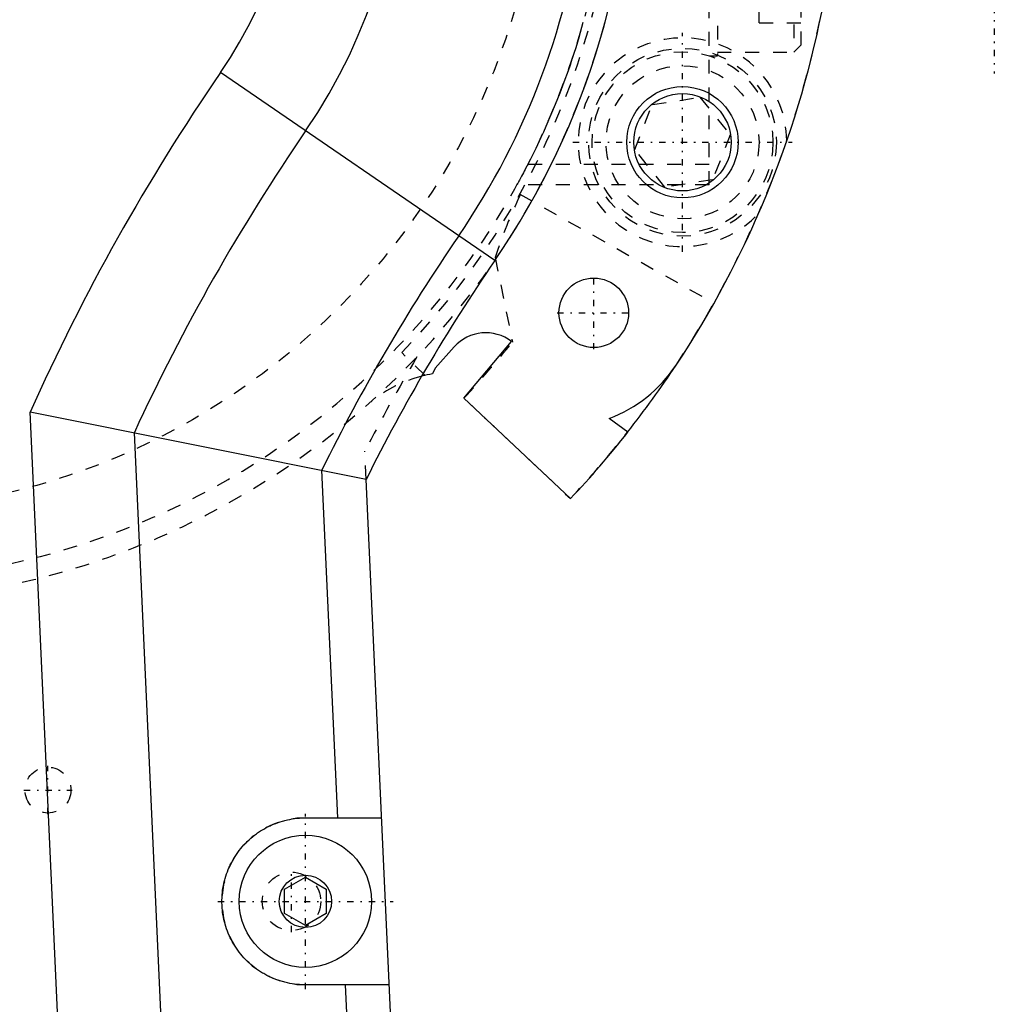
# Model space of a CAD drawing. Extents: x -152 to 484, y -5 to 754.
# Tile 9 of 13: x 100 to 170, y 555 to 625. Entities that reach past the tile are written whole.
import ezdxf

# ---------------------------------------------------------------- set-up
doc = ezdxf.new("R2010")
doc.units = 0
doc.linetypes.add('CENTER', pattern=[1.5, 0.45, -0.5, 0.05, -0.5])
doc.linetypes.add('DASHED', pattern=[2, 1, -1])
for name, color, linetype in [('AM_0', 7, 'CONTINUOUS'), ('AM_3', 7, 'DASHED'), ('AM_7', 7, 'CENTER')]:
    doc.layers.add(name, color=color, linetype=linetype)

msp = doc.modelspace()

# ---------------------------------------------------------------- linework, layer by layer
at = {"layer": 'AM_0', "color": 7, "linetype": 'CONTINUOUS'}
for p, q in [((134.608, 608.063), (114.892, 621.573)), ((131.694, 601.858), (130.314, 600.333)), ((132.394, 598.165), (135.813, 602.239)), ((130.314, 600.333), (130.131, 599.916)), ((147.628, 600.545), (147.64, 600.535)), ((140.05, 590.95), (132.394, 598.165)), ((104.874, 517.208), (101.215, 597.154)), ((125.361, 592.328), (101.215, 597.154)), ((144.162, 595.722), (142.819, 596.707)), ((112.288, 517.548), (108.712, 595.711)), ((123.327, 568), (122.183, 592.994)), ((128.749, 518.301), (125.361, 592.328)), ((121, 568), (126.474, 568)), ((119.5, 562.866), (121, 563.732)), ((121, 563.732), (122.5, 562.866)), ((119.5, 561.134), (119.5, 562.866)), ((122.5, 562.866), (122.5, 561.134)), ((121, 560.268), (119.5, 561.134)), ((122.5, 561.134), (121, 560.268)), ((127.024, 556), (121, 556)), ((125.608, 518.157), (123.876, 556))]:
    msp.add_line(p, q, dxfattribs=at)
msp.add_polyline3d([(121, 556, 0), (120.913, 556.001, 0), (120.738, 556.006, 0), (120.564, 556.016, 0), (120.477, 556.023, 0), (120.39, 556.031, 0), (120.217, 556.051, 0), (120.044, 556.077, 0), (119.872, 556.107, 0), (119.701, 556.142, 0), (119.532, 556.182, 0), (119.447, 556.204, 0), (119.363, 556.228, 0), (119.196, 556.278, 0), (119.03, 556.333, 0), (118.866, 556.392, 0), (118.704, 556.457, 0), (118.544, 556.526, 0), (118.464, 556.562, 0), (118.385, 556.6, 0), (118.23, 556.678, 0), (118.076, 556.761, 0), (118, 556.804, 0), (117.925, 556.848, 0), (117.776, 556.94, 0), (117.63, 557.036, 0), (117.559, 557.085, 0), (117.487, 557.136, 0), (117.347, 557.24, 0), (117.211, 557.348, 0), (117.077, 557.46, 0), (116.946, 557.576, 0), (116.82, 557.696, 0), (116.757, 557.757, 0), (116.696, 557.82, 0), (116.576, 557.946, 0), (116.46, 558.077, 0), (116.348, 558.211, 0), (116.24, 558.347, 0), (116.136, 558.487, 0), (116.085, 558.559, 0), (116.036, 558.63, 0), (115.94, 558.776, 0), (115.848, 558.925, 0), (115.761, 559.076, 0), (115.678, 559.23, 0), (115.6, 559.385, 0), (115.562, 559.464, 0), (115.526, 559.544, 0), (115.457, 559.704, 0), (115.392, 559.866, 0), (115.333, 560.03, 0), (115.278, 560.196, 0), (115.228, 560.363, 0), (115.204, 560.447, 0), (115.182, 560.532, 0), (115.142, 560.701, 0), (115.107, 560.872, 0), (115.077, 561.044, 0), (115.051, 561.217, 0), (115.031, 561.39, 0), (115.023, 561.477, 0), (115.016, 561.564, 0), (115.006, 561.738, 0), (115.001, 561.913, 0), (115, 562, 0), (115.001, 562.087, 0), (115.006, 562.262, 0), (115.016, 562.436, 0), (115.023, 562.523, 0), (115.031, 562.61, 0), (115.051, 562.783, 0), (115.077, 562.956, 0), (115.107, 563.128, 0), (115.142, 563.299, 0), (115.182, 563.468, 0), (115.204, 563.553, 0), (115.228, 563.637, 0), (115.278, 563.804, 0), (115.333, 563.97, 0), (115.392, 564.134, 0), (115.457, 564.296, 0), (115.526, 564.456, 0), (115.562, 564.536, 0), (115.6, 564.615, 0), (115.678, 564.77, 0), (115.761, 564.924, 0), (115.848, 565.075, 0), (115.94, 565.224, 0), (116.036, 565.37, 0), (116.085, 565.441, 0), (116.136, 565.513, 0), (116.24, 565.653, 0), (116.348, 565.789, 0), (116.46, 565.923, 0), (116.576, 566.054, 0), (116.696, 566.18, 0), (116.757, 566.243, 0), (116.82, 566.304, 0), (116.946, 566.424, 0), (117.077, 566.54, 0), (117.211, 566.652, 0), (117.347, 566.76, 0), (117.487, 566.864, 0), (117.559, 566.915, 0), (117.63, 566.964, 0), (117.776, 567.06, 0), (117.925, 567.152, 0), (118, 567.196, 0), (118.076, 567.239, 0), (118.23, 567.322, 0), (118.385, 567.4, 0), (118.464, 567.438, 0), (118.544, 567.474, 0), (118.704, 567.543, 0), (118.866, 567.608, 0), (119.03, 567.667, 0), (119.196, 567.722, 0), (119.363, 567.772, 0), (119.447, 567.796, 0), (119.532, 567.818, 0), (119.701, 567.858, 0), (119.872, 567.893, 0), (120.044, 567.923, 0), (120.217, 567.949, 0), (120.39, 567.969, 0), (120.477, 567.977, 0), (120.564, 567.984, 0), (120.738, 567.994, 0), (120.913, 567.999, 0), (121, 568, 0)], dxfattribs=at)
for centre, radius in [((148.094, 616.57), 4), ((148.094, 616.57), 3.5), ((141.72, 604.31), 2.5), ((121, 562), 4.75), ((121, 562), 1.879)]:
    msp.add_circle(centre, radius, dxfattribs=at)
for centre, radius, start, end in [((88, 640), 56.5, 325.58, 177.46782), ((88, 640), 40.022, 325.58, 177.87012), ((88, 640), 32.6, 325.58, 178.14452), ((88, 640), 53.356, 325.58, 353.54326), ((87.999, 639.959), 71.493, 326.53408, 348.67412), ((243.084, 533.732), 155.4, 145.58, 155.91304), ((243.084, 533.732), 147.978, 145.58, 155.23872), ((243.084, 533.732), 134.644, 145.58, 153.88724), ((243.084, 533.732), 131.5, 145.58, 153.53827), ((133.959, 599.829), 3.041, 52.43364, 138.1474), ((139.289, 606.063), 10, 290.66997, 326.50812), ((88, 640), 71.5, 321.74758, 326.50812), ((131.789, 590.38), 9.679, 99.86293, 104.55983), ((87.999, 639.959), 71.493, 316.72401, 321.77394)]:
    msp.add_arc(centre, radius, start, end, dxfattribs=at)
at = {"layer": 'AM_3', "color": 6, "linetype": 'DASHED'}
for p, q in [((156.1, 633.04), (156.1, 623.04)), ((156.6, 632.54), (156.6, 623.54)), ((153.6, 625.153), (153.6, 630.927)), ((150, 613.5), (150, 627.319)), ((150.6, 626.948), (150.6, 622.79)), ((153.6, 625.153), (156.6, 625.153)), ((150.6, 623.04), (156.1, 623.04)), ((156.1, 623.04), (156.6, 623.54)), ((150, 622.79), (150.6, 622.79)), ((145.928, 619.274), (149.352, 619.798)), ((149.352, 619.798), (151.518, 617.094)), ((144.67, 616.046), (145.928, 619.274)), ((151.518, 617.094), (150.26, 613.867)), ((146.836, 613.343), (144.67, 616.046)), ((150, 614.964), (136.972, 614.964)), ((150.26, 613.867), (146.836, 613.343)), ((150, 613.5), (136.195, 613.5)), ((136.4, 612.839), (150.353, 605.009)), ((134.638, 608.289), (135.871, 602.193)), ((129.616, 599.812), (127.923, 601.446)), ((132.394, 598.165), (140.036, 590.964)), ((125.361, 592.328), (125.268, 594.359))]:
    msp.add_line(p, q, dxfattribs=at)
for points in [[(142.014, 629.634, 0), (141.466, 627.099, 0), (140.675, 624.178, 0), (140.42, 623.352, 0), (140.152, 622.53, 0), (140.013, 622.121, 0), (139.871, 621.712, 0), (139.577, 620.899, 0), (139.27, 620.091, 0), (138.951, 619.287, 0), (138.619, 618.489, 0), (138.274, 617.696, 0), (138.098, 617.301, 0), (137.918, 616.908, 0), (137.548, 616.126, 0), (137.167, 615.35, 0), (136.972, 614.964, 0)], [(136.972, 614.964, 0), (136.935, 614.893, 0), (136.863, 614.754, 0), (136.793, 614.618, 0), (136.759, 614.552, 0), (136.725, 614.488, 0), (136.66, 614.363, 0), (136.597, 614.245, 0), (136.538, 614.134, 0), (136.483, 614.031, 0), (136.432, 613.936, 0), (136.408, 613.892, 0), (136.386, 613.85, 0), (136.344, 613.772, 0), (136.307, 613.704, 0), (136.275, 613.646, 0), (136.248, 613.597, 0), (136.227, 613.559, 0), (136.218, 613.543, 0), (136.211, 613.53, 0), (136.201, 613.511, 0), (136.196, 613.501, 0), (136.195, 613.5, 0)]]:
    msp.add_polyline3d(points, dxfattribs=at)
for centre, radius in [((88, 640), 50), ((148.094, 616.57), 6.75), ((148.094, 616.57), 6.5), ((148.094, 616.57), 5.5), ((102.5, 570), 1.65), ((120, 562), 2.1)]:
    msp.add_circle(centre, radius, dxfattribs=at)
for centre, radius, start, end in [((88, 640), 55, 199.01127, 160.98873), ((88, 640), 55.5, 316, 57.21296), ((88, 640), 56.5, 177.46782, 0), ((88, 640), 71.5, 326.50812, 348.2), ((148.094, 616.57), 7.5, 0.90467, 316.49533), ((169.395, 597.051), 36.528, 154.43299, 162.08188), ((73.236, 652.744), 80.489, 317.30551, 321.09432), ((243.084, 533.732), 132.5, 149.42261, 152.77002), ((131.789, 590.38), 9.679, 104.55983, 128.29319), ((125.481, 598.369), 0.5, 296.66042, 308.29319), ((88, 640), 71.5, 316.7, 321.74758), ((121, 562), 6, 90, 270)]:
    msp.add_arc(centre, radius, start, end, dxfattribs=at)
at = {"layer": 'AM_7', "color": 4, "linetype": 'CENTER'}
for p, q in [((170.5, 632.5), (170.5, 621.5)), ((148.094, 608.695), (148.094, 624.445)), ((140.219, 616.57), (155.969, 616.57)), ((141.72, 601.685), (141.72, 606.935)), ((139.095, 604.31), (144.345, 604.31)), ((102.5, 568.268), (102.5, 571.732)), ((100.767, 570), (104.233, 570)), ((121, 555.7), (121, 568.3)), ((120, 559.795), (120, 564.205)), ((114.7, 562), (127.3, 562))]:
    msp.add_line(p, q, dxfattribs=at)

doc.saveas('drawing.dxf')
